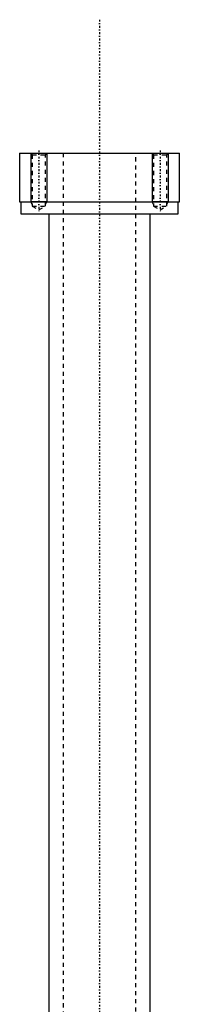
# Model space of a CAD drawing. Extents: x -120 to 120, y -92 to 634.
# Tile 9 of 9: x -20 to 20, y 390 to 634. Entities that reach past the tile are written whole.
import ezdxf

# ---------------------------------------------------------------- set-up
doc = ezdxf.new("R2010")
doc.units = 0
doc.linetypes.add('CENTER', pattern=[1.5, 0.45, -0.5, 0.05, -0.5])
doc.linetypes.add('DASHED', pattern=[2, 1, -1])
for name, color, linetype in [('AM_0', 7, 'CONTINUOUS'), ('AM_10', 7, 'CONTINUOUS'), ('AM_3', 7, 'DASHED'), ('AM_7', 7, 'CENTER')]:
    doc.layers.add(name, color=color, linetype=linetype)

msp = doc.modelspace()

# ---------------------------------------------------------------- linework, layer by layer
at = {"layer": 'AM_0', "color": 7, "linetype": 'CONTINUOUS'}
for p, q in [((-19.75, 600.5), (-19.75, 588.5)), ((-19.75, 600.5), (19.75, 600.5)), ((19.75, 588.5), (19.75, 600.5)), ((-19.75, 588.5), (19.75, 588.5)), ((-19.5, 588.5), (-19.5, 585.5)), ((19.5, 585.5), (19.5, 588.5)), ((-19.5, 585.5), (19.5, 585.5)), ((-12.5, 585.5), (-12.5, 388)), ((12.5, 388), (12.5, 585.5))]:
    msp.add_line(p, q, dxfattribs=at)
at = {"layer": 'AM_10', "color": 7, "linetype": 'CONTINUOUS'}
for p, q in [((-17, 600.5), (-17, 588.5)), ((-13, 600.5), (-13, 588.5)), ((13, 600.5), (13, 588.5)), ((17, 600.5), (17, 588.5)), ((-13, 588.5), (-17, 588.5)), ((-16.62, 587.84), (-17, 588.5)), ((-13.38, 587.84), (-13, 588.5)), ((17, 588.5), (13, 588.5)), ((13.38, 587.84), (13, 588.5)), ((16.62, 587.84), (17, 588.5))]:
    msp.add_line(p, q, dxfattribs=at)
at = {"layer": 'AM_3', "color": 6, "linetype": 'DASHED'}
for p, q in [((-17, 600.5), (-16.62, 600.12)), ((-16.62, 600.12), (-16.62, 587.44)), ((-16.62, 600.12), (-13.38, 600.12)), ((-13.38, 600.12), (-13, 600.5)), ((-13.38, 587.44), (-13.38, 600.12)), ((-9, 600.5), (-9, -59.5)), ((9, -59.5), (9, 600.5)), ((13, 600.5), (13.38, 600.12)), ((13.38, 600.12), (13.38, 587.44)), ((13.38, 600.12), (16.62, 600.12)), ((16.62, 600.12), (17, 600.5)), ((16.62, 587.44), (16.62, 600.12)), ((-16.62, 587.44), (-15, 586.5)), ((-16.62, 587.44), (-13.38, 587.44)), ((-15, 586.5), (-13.38, 587.44)), ((13.38, 587.44), (15, 586.5)), ((13.38, 587.44), (16.62, 587.44)), ((15, 586.5), (16.62, 587.44))]:
    msp.add_line(p, q, dxfattribs=at)
at = {"layer": 'AM_7', "color": 4, "linetype": 'CENTER'}
for p, q in [((0, 633.5), (0, -92.5)), ((-15, 601.2), (-15, 585.8)), ((15, 601.2), (15, 585.8))]:
    msp.add_line(p, q, dxfattribs=at)

doc.saveas('drawing.dxf')
